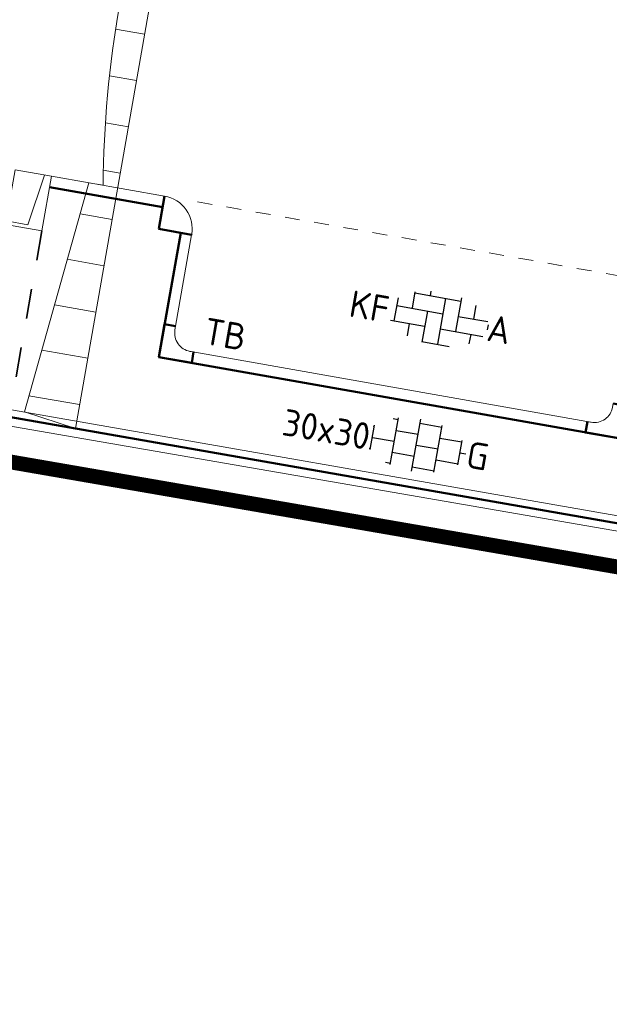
# Model space of a CAD drawing. Header units: metres. Extents: x 2514 to 227642, y 1683 to 852646.
# Tile 117 of 256: x 113662 to 113670, y 426383 to 426396. Entities that reach past the tile are written whole.
import ezdxf
from ezdxf.enums import TextEntityAlignment as Align
from ezdxf.lldxf.tags import DXFTag

# ---------------------------------------------------------------- set-up
doc = ezdxf.new("R2010")
doc.units = ezdxf.units.M
for name, pattern in [('VW-1-1_STREEP', [2, 1, -1]), ('XX-CENTER', [8, 5, -1, 1, -1]), ('ZZ-HIDDEN-SO', [4, 2, -2])]:
    doc.linetypes.add(name, pattern=pattern)
for name, color, linetype, lineweight in [('B-WE-KG-GRENS_PERCEEL-GV', 252, 'KG-PERCEEL', 18), ('N-WE-KG-WERKGRENS-G', 7, 'XX-CENTER', 35), ('N-WE-VH-KANTOPSLUITING-T18', 1, 'Continuous', 18), ('N-WE-VH-KANTOPSLUITING_ACHTERKANTBAND-G', 1, 'Continuous', 50), ('N-WE-VH-KANTOPSLUITING_ELEMENT_INRIT-S', 2, 'Continuous', 9), ('N-WE-VH-KANTOPSLUITING_OPSLUITBAND_100X200-G', 1, 'Continuous', 18), ('N-WE-VH-KANTOPSLUITING_TROTTOIRBAND_130 150-G', 2, 'Continuous', 13), ('N-WE-VH-MATERIAALGRENS-G', 7, 'ZZ-HIDDEN-SO', 35), ('N-WE-VH-VERHARDING_BETONSTRAATSTEEN-S', 1, 'Continuous', 25), ('N-WE-VH-VERHARDING_STRAATBAKSTEEN-S', 1, 'Continuous', 5), ('N-WE-VH-VERHARDING_TEGEL-S', 1, 'Continuous', 25), ('N-WE-VH-VERKANTING-G', 252, 'Continuous', 5), ('N-WE-VW-MARKERING_LANGS_STREEP_11_010-G', 7, 'VW-1-1_STREEP', 13)]:
    doc.layers.add(name, color=color, linetype=linetype, lineweight=lineweight)
doc.styles.add('NLCS-ISO', font='NLCS-ISO.ttf', dxfattribs={"height": 1.8})
doc.styles.add('NLCS-ISO-M200-T18', font='NLCS-ISO.ttf', dxfattribs={"height": 0.36})
doc.styles.get("Standard").update_dxf_attribs({"font": 'romans'})
tags = doc.linetypes.add('KG-PERCEEL', pattern='A,5.5,-2,["P",Standard,S=1.8,R=0,X=-0.5,Y=-0.9],-2,5.5,-2,[5,NLCS.SHX,S=0.75,R=0,X=0,Y=0],-2', length=19).pattern_tags.tags
tags[6] = DXFTag(74, 10)

# ---------------------------------------------------------------- blocks, each defined once
blk = doc.blocks.new('SVH-TEGEL_300X300_DUN_HALFST_KL-SO')
for p, q in [((-1.837, 1.5), (-1.5, 1.5)), ((-1.5, -1.6), (-1.5, 1.6)), ((0, -1.784), (0, 1.784)), ((0, 1.5), (1.5, 1.5)), ((1.5, -1.6), (1.5, 1.6)), ((-3.08, 0.75), (-3, 0.75)), ((-3, -0.835), (-3, 0.835)), ((-1.5, 0.75), (0, 0.75)), ((1.5, 0.75), (3, 0.75)), ((3, -0.835), (3, 0.835)), ((-3, 0), (-1.5, 0)), ((0, 0), (1.5, 0)), ((3, 0), (3.395, 0)), ((-3.08, -0.75), (-3, -0.75)), ((-1.5, -0.75), (0, -0.75)), ((1.5, -0.75), (3, -0.75)), ((-1.837, -1.5), (-1.5, -1.5)), ((0, -1.5), (1.5, -1.5))]:
    blk.add_line(p, q)
at = {"style": 'NLCS-ISO'}
blk.add_attdef('FORMAAT', text='', height=1.8, dxfattribs=at).set_placement((-3.18, 0), align=Align.MIDDLE_RIGHT)
blk.add_attdef('KLEUR', text='', height=1.8, dxfattribs=at).set_placement((3.495, 0), align=Align.MIDDLE_LEFT)
at = {"style": 'NLCS-ISO', "flags": 1}
blk.add_attdef('FUNCTIE', text='', height=1.8, dxfattribs=at).set_placement((0.116, -3.585), align=Align.MIDDLE_CENTER)
blk = doc.blocks.new('SVH-BSS_KEIFORMAAT_ELLEBOOG_KL-SO-flat-26')
at = {"layer": 'N-WE-VH-VERHARDING_BETONSTRAATSTEEN-S', "ltscale": 0.2}
for p, q in [((-0.544, 0.282), (-0.599, -0.03)), ((-0.317, 0.361), (-0.355, 0.141)), ((-0.319, 0.348), (0.302, 0.238)), ((-0.101, 0.373), (-0.112, 0.311)), ((0.095, 0.275), (-0.014, -0.346)), ((0.31, 0.284), (0.229, -0.175)), ((-0.562, 0.177), (0.058, 0.068)), ((0.504, 0.177), (0.472, -0.005)), ((-0.148, 0.104), (-0.222, -0.316)), ((0.265, 0.032), (0.667, -0.039)), ((-0.645, -0.021), (-0.185, -0.102)), ((-0.392, -0.066), (-0.421, -0.231)), ((0.672, -0.082), (0.659, -0.152)), ((0.022, -0.139), (0.598, -0.24)), ((0.436, -0.212), (0.413, -0.339)), ((-0.221, -0.309), (0.144, -0.374))]:
    blk.add_line(p, q, dxfattribs=at)
at = {"layer": 'N-WE-VH-VERHARDING_BETONSTRAATSTEEN-S', "style": 'NLCS-ISO'}
blk.add_attdef('FORMAAT', text='', height=0.36, rotation=350.0136, dxfattribs=at).set_placement((-0.669, 0.118), align=Align.MIDDLE_RIGHT)
blk.add_attdef('KLEUR', text='', height=0.36, rotation=350.0136, dxfattribs=at).set_placement((0.669, -0.118), align=Align.MIDDLE_LEFT)
at = {"layer": 'N-WE-VH-VERHARDING_BETONSTRAATSTEEN-S', "style": 'NLCS-ISO', "flags": 1}
blk.add_attdef('FUNCTIE', text='', height=0.36, rotation=350.0136, dxfattribs=at).set_placement((-0.101, -0.71), align=Align.MIDDLE_CENTER)
blk = doc.blocks.new('N-SVH-INRITELEMENT_130 150_180X750X500_LINKS')
for p, q in [((0, 0), (0, 0.75)), ((0, 0.75), (0.5, 0.75)), ((0.095, 0), (0.2, 0.7)), ((0.2, 0.7), (0.5, 0.7)), ((0.5, 0), (0.5, 0.75)), ((0, 0), (0.5, 0))]:
    blk.add_line(p, q)
blk = doc.blocks.new('hoekblok inw. 25')
at = {"layer": 'N-WE-VH-KANTOPSLUITING_ACHTERKANTBAND-G', "ltscale": 0.2, "flags": 128}
blk.add_lwpolyline([(-0.45, 0.15), (-0.45, 0), (0, 0), (0, 0.45), (-0.15, 0.45)], dxfattribs=at)
at = {"layer": 'N-WE-VH-KANTOPSLUITING_TROTTOIRBAND_130 150-G', "ltscale": 0.2, "flags": 128}
blk.add_lwpolyline([(-0.15, 0.45), (-0.15, 0.4, -0.414214), (-0.4, 0.15), (-0.45, 0.15)], format="xyb", dxfattribs=at)

msp = doc.modelspace()

# ---------------------------------------------------------------- hatches: boundary and pattern name
at = {"layer": 'N-WE-VH-VERKANTING-G', "ltscale": 0.2}
h = msp.add_hatch(dxfattribs=at)
h.set_pattern_fill('ANSI31', color=256, scale=0.2, angle=45)
h.set_pattern_definition([(170.05005, (113930.33084, 426275.3435), (-0.1097203, -0.625449), [])])
edge = h.paths.add_edge_path()
edge.add_line((113662.805, 426394.276), (113661.936, 426391.18))
edge.add_line((113661.936, 426391.18), (113662.625, 426390.957))
edge.add_line((113662.625, 426390.957), (113664.499, 426401.643))
edge.add_line((113664.499, 426401.643), (113663.843, 426401.757))
edge.add_line((113663.843, 426401.757), (113663.643, 426399.053))
edge.add_line((113663.643, 426399.053), (113663.836, 426399.019))
edge.add_arc((113677.785, 426394.11), 14.788, 160.6116, 179.4885)
edge.add_line((113662.998, 426394.242), (113662.805, 426394.276))

# ---------------------------------------------------------------- linework, layer by layer
at = {"layer": 'B-WE-KG-GRENS_PERCEEL-GV', "ltscale": 0.2}
msp.add_lwpolyline([(113650.828, 426363.841), (113670.303, 426358.555), (113677.088, 426383.482), (113677.203, 426386.207), (113677.147, 426387.253), (113676.786, 426388.384), (113658.574, 426391.536)], dxfattribs=at)
at = {"layer": 'N-WE-KG-WERKGRENS-G', "ltscale": 0.5, "const_width": 0.2, "flags": 128}
msp.add_lwpolyline([(113644.37, 426393.515), (113677.311, 426387.81), (113654.836, 426305.024, 0.490671), (113660.567, 426297.441), (113723.502, 426286.064, -0.464347), (113727.554, 426279.029), (113715.781, 426246.949, -0.428326), (113710.445, 426244.632), (113609.459, 426261.846, -0.401424), (113605.096, 426267.725), (113639.109, 426388.598), (113642.957, 426388.013)], format="xyb", close=True, dxfattribs=at)
at = {"layer": 'N-WE-VH-KANTOPSLUITING_ACHTERKANTBAND-G'}
msp.add_line((113638.729, 426395.149), (113678.221, 426388.221), dxfattribs=at)
at = {"layer": 'N-WE-VH-KANTOPSLUITING_ACHTERKANTBAND-G', "ltscale": 0.2}
for points in [[(113663.803, 426393.949), (113662.276, 426394.217)], [(113664.194, 426393.576), (113664.194, 426393.575), (113663.751, 426393.653), (113663.829, 426394.097)]]:
    msp.add_lwpolyline(points, dxfattribs=at)
msp.add_lwpolyline([(113677.091, 426391.068), (113671.849, 426392.537), (113670.6, 426392.756, 0.413841), (113670.253, 426392.513), (113669.955, 426390.825), (113663.751, 426391.921), (113664.047, 426393.601)], format="xyb", dxfattribs=at)
at = {"layer": 'N-WE-VH-KANTOPSLUITING_OPSLUITBAND_100X200-G'}
msp.add_line((113638.755, 426395.246), (113678.247, 426388.318), dxfattribs=at)
at = {"layer": 'N-WE-VH-KANTOPSLUITING_TROTTOIRBAND_130 150-G', "ltscale": 0.2}
msp.add_lwpolyline([(113663.976, 426392.338), (113664.194, 426393.575, 0.4144), (113663.829, 426394.097), (113662.302, 426394.364)], format="xyb", dxfattribs=at)
msp.add_lwpolyline([(113669.604, 426391.039), (113664.161, 426392.001)], dxfattribs=at)
at = {"layer": 'N-WE-VH-MATERIAALGRENS-G', "ltscale": 0.2}
msp.add_line((113662.172, 426393.626), (113661.73, 426391.114), dxfattribs=at)
at = {"layer": 'N-WE-VH-VERKANTING-G', "ltscale": 0.2, "flags": 128}
msp.add_lwpolyline([(113662.805, 426394.276), (113661.936, 426391.18), (113662.625, 426390.957), (113664.499, 426401.643), (113663.843, 426401.757), (113663.643, 426399.053), (113663.836, 426399.019, 0.082553), (113662.998, 426394.242)], format="xyb", close=True, dxfattribs=at)
at = {"layer": 'N-WE-VW-MARKERING_LANGS_STREEP_11_010-G', "ltscale": 0.2, "flags": 128}
msp.add_lwpolyline([(113664.272, 426394.019), (113670.183, 426392.982)], dxfattribs=at)

# ---------------------------------------------------------------- block references
at = {"ltscale": 0.2, "rotation": 259.9471167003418}
msp.add_blockref('hoekblok inw. 25', (113663.751, 426391.921), dxfattribs=at)
at = {"rotation": 350.0711433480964}
msp.add_blockref('hoekblok inw. 25', (113669.955, 426390.825), dxfattribs=at)
at = {"layer": 'N-WE-VH-KANTOPSLUITING_ELEMENT_INRIT-S', "ltscale": 0.2, "rotation": 170.0135621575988}
msp.add_blockref('N-SVH-INRITELEMENT_130 150_180X750X500_LINKS', (113662.302, 426394.364), dxfattribs=at)
at = {"layer": 'N-WE-VH-VERHARDING_STRAATBAKSTEEN-S', "ltscale": 0.2}
msp.add_blockref('SVH-BSS_KEIFORMAAT_ELLEBOOG_KL-SO-flat-26', (113667.524, 426392.44), dxfattribs=at).add_auto_attribs({'FORMAAT': 'KF', 'KLEUR': 'A'})
at = {"layer": 'N-WE-VH-VERHARDING_TEGEL-S', "xscale": 0.2, "yscale": 0.2, "zscale": 0.2, "rotation": 350.013562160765}
msp.add_blockref('SVH-TEGEL_300X300_DUN_HALFST_KL-SO', (113667.224, 426390.732), dxfattribs=at).add_auto_attribs({'FORMAAT': '30x30', 'KLEUR': 'G'})

# ---------------------------------------------------------------- texts
at = {"layer": 'N-WE-VH-KANTOPSLUITING-T18', "style": 'NLCS-ISO-M200-T18'}
msp.add_text('TB', height=0.36, rotation=350.05, dxfattribs=at).set_placement((113664.338, 426392.102))

doc.saveas('drawing.dxf')
